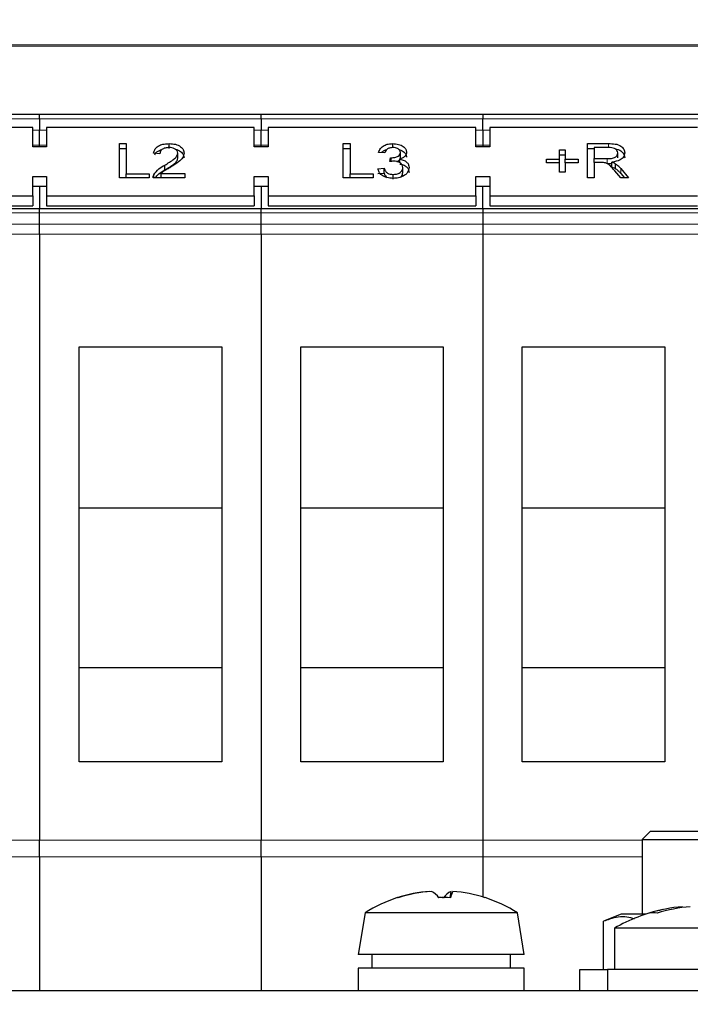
# Paper-space layout 'Blatt5' of a CAD drawing. Header units: millimetres. Extents: x 5 to 418, y 2 to 292.
# Tile 12 of 37: x 173 to 205, y 147 to 194. Entities that reach past the tile are written whole.
import ezdxf

# ---------------------------------------------------------------- set-up
doc = ezdxf.new("R2010")
doc.units = ezdxf.units.MM
doc.layers.add('SLD-0', color=7, linetype='Continuous')
doc.styles.add('SLDTEXTSTYLE0', font='TXT', dxfattribs={"width": 0.605})
doc.dimstyles.new('SLDDIMSTYLE6', dxfattribs={"dimtxt": 3.5, "dimasz": 3.302, "dimexe": 0, "dimexo": 0.0625, "dimgap": 0.875, "dimtad": 1, "dimlfac": 1.5, "dimrnd": 1e-09, "dimzin": 12, "dimdsep": 46, "dimtxsty": 'SLDTEXTSTYLE0', "dimsah": 1, "dimcen": 0.09, "dimadec": 0, "dimazin": 3, "dimtfac": 1, "dimtofl": 0, "dimtmove": 0, "dimatfit": 3, "dimfxl": 1, "dimfrac": 2, "dimtolj": 1, "dimtzin": 12, "dimarcsym": 0})

# ---------------------------------------------------------------- blocks, each defined once
blk = doc.blocks.new('_D_32')
at = {"layer": 'SLD-0', "color": 7}
for p, q in [((124.49, 136.246), (124.499, 270.445)), ((309.156, 136.233), (309.166, 270.432)), ((309.166, 269.432), (124.499, 269.445))]:
    blk.add_line(p, q, dxfattribs=at)
for points in [[(124.499, 269.445), (127.801, 268.937), (127.801, 269.953)], [(309.166, 269.432), (305.864, 269.941), (305.864, 268.925)]]:
    blk.add_solid(points, dxfattribs=at)
at = {"layer": 'SLD-0', "color": 7, "insert": (212.822, 273.951), "char_height": 3.5, "attachment_point": 1, "rotation": 359.996, "style": 'SLDTEXTSTYLE0'}
blk.add_mtext('277', dxfattribs=at)

psp = doc.layouts.new('Blatt5')

# ---------------------------------------------------------------- linework, layer by layer
at = {"color": 7, "linetype": 'Continuous', "lineweight": 18}
for p, q in [((144.7852, 193.1653), (288.8617, 193.1653)), ((288.8617, 193.1018), (144.7852, 193.1018)), ((163.4901, 189.6169), (174.1568, 189.6169)), ((174.1568, 189.6169), (184.8234, 189.6169)), ((184.8234, 189.6169), (195.4901, 189.6169)), ((195.4901, 189.6169), (206.1568, 189.6169)), ((174.1568, 189.0646), (173.8234, 189.0646)), ((174.4901, 189.0646), (174.1568, 189.0646)), ((184.8234, 189.0646), (184.4901, 189.0646)), ((185.1568, 189.0646), (184.8234, 189.0646)), ((195.4901, 189.0646), (195.1568, 189.0646)), ((195.8234, 189.0646), (195.4901, 189.0646)), ((173.8234, 188.3513), (174.1568, 188.3513)), ((174.1568, 188.3513), (174.4901, 188.3513)), ((184.4901, 188.3513), (185.1568, 188.3513)), ((195.1568, 188.3513), (195.4901, 188.3513)), ((195.4901, 188.3513), (195.8234, 188.3513)), ((201.5386, 188.2282), (201.5386, 188.4186)), ((201.4802, 187.4637), (201.4802, 187.6994)), ((202.1294, 186.9884), (202.1294, 187.2241)), ((163.4901, 185.093), (174.1568, 185.093)), ((174.1568, 185.093), (184.8234, 185.093)), ((184.8234, 185.093), (195.4901, 185.093)), ((195.4901, 185.093), (206.1568, 185.093)), ((174.1568, 184.5407), (163.4901, 184.5407)), ((184.8234, 184.5407), (174.1568, 184.5407)), ((195.4901, 184.5407), (184.8234, 184.5407)), ((206.1568, 184.5407), (195.4901, 184.5407)), ((174.1568, 184.0693), (163.4901, 184.0693)), ((184.8234, 184.0693), (174.1568, 184.0693)), ((195.4901, 184.0693), (184.8234, 184.0693)), ((206.1568, 184.0693), (195.4901, 184.0693)), ((164.8234, 154.9149), (174.1568, 154.9149)), ((174.1568, 154.9149), (184.8234, 154.9149)), ((184.8234, 154.9149), (195.4901, 154.9149)), ((195.4901, 154.9149), (203.1568, 154.9149)), ((174.1568, 154.1135), (164.8234, 154.1135)), ((184.8234, 154.1135), (174.1568, 154.1135)), ((195.4901, 154.1135), (184.8234, 154.1135)), ((203.1568, 154.1135), (195.4901, 154.1135))]:
    psp.add_line(p, q, dxfattribs=at)
at = {"color": 7, "linetype": 'Continuous', "lineweight": 25}
for p, q in [((174.1568, 189.8122), (163.4901, 189.8122)), ((174.1568, 189.6169), (174.1568, 189.8122)), ((184.8234, 189.8122), (174.1568, 189.8122)), ((174.1568, 189.6169), (174.1568, 189.0646)), ((184.8234, 189.6169), (184.8234, 189.8122)), ((195.4901, 189.8122), (184.8234, 189.8122)), ((184.8234, 189.6169), (184.8234, 189.0646)), ((206.1568, 189.8122), (195.4901, 189.8122)), ((195.4901, 189.8122), (195.4901, 189.6169)), ((195.4901, 189.0646), (195.4901, 189.6169)), ((173.8234, 189.2001), (163.8234, 189.2001)), ((173.8234, 188.2573), (173.8234, 189.2001)), ((174.1568, 188.3513), (174.1568, 189.0646)), ((174.4901, 189.2001), (174.4901, 188.2573)), ((184.4901, 189.2001), (174.4901, 189.2001)), ((184.4901, 188.2573), (184.4901, 189.2001)), ((184.8234, 188.3513), (184.8234, 189.0646)), ((185.1568, 189.2001), (185.1568, 188.2573)), ((195.1568, 189.2001), (185.1568, 189.2001)), ((195.1568, 188.2573), (195.1568, 189.2001)), ((195.4901, 189.0646), (195.4901, 188.3513)), ((195.8234, 189.2001), (195.8234, 188.2573)), ((205.8234, 189.2001), (195.8234, 189.2001)), ((174.4901, 188.2573), (173.8234, 188.2573)), ((174.1568, 188.2573), (174.1568, 188.3513)), ((178.0005, 188.4186), (178.3296, 188.4186)), ((178.0005, 186.7687), (178.0005, 188.4186)), ((178.0005, 188.1829), (178.3296, 188.1829)), ((178.3296, 188.4186), (178.3296, 186.9591)), ((180.3937, 188.1829), (180.3937, 188.4186)), ((185.1568, 188.2573), (184.4901, 188.2573)), ((184.8234, 188.2573), (184.8234, 188.3513)), ((188.7698, 188.4186), (189.0988, 188.4186)), ((188.7698, 186.7687), (188.7698, 188.4186)), ((188.7698, 188.1829), (189.0988, 188.1829)), ((189.0988, 188.4186), (189.0988, 186.9591)), ((191.1573, 188.227), (191.1573, 188.4186)), ((195.8234, 188.2573), (195.1568, 188.2573)), ((195.4901, 188.3513), (195.4901, 188.2573)), ((199.18, 188.1225), (199.4493, 188.1225)), ((199.18, 187.6783), (199.18, 188.1225)), ((199.4493, 188.1225), (199.4493, 187.6783)), ((200.5262, 188.4186), (201.5386, 188.4186)), ((200.5262, 186.7687), (200.5262, 188.4186)), ((200.5262, 188.1829), (200.8552, 188.1829)), ((200.8552, 188.2282), (200.8552, 187.6994)), ((201.5508, 188.2282), (200.8552, 188.2282)), ((179.945, 187.9321), (179.6458, 187.9532)), ((180.8125, 187.7255), (180.8125, 187.9612)), ((190.774, 187.9744), (190.4749, 187.9955)), ((191.0106, 187.5513), (191.0414, 187.7417)), ((191.0414, 187.5565), (191.0414, 187.7417)), ((191.0844, 187.5637), (191.0844, 187.7394)), ((191.5027, 187.4925), (191.5027, 187.672)), ((191.5219, 187.7565), (191.5219, 187.9922)), ((198.5518, 187.6783), (199.18, 187.6783)), ((198.5518, 187.4879), (198.5518, 187.6783)), ((199.18, 187.8868), (199.4493, 187.8868)), ((199.18, 187.4879), (199.18, 187.6783)), ((199.4493, 187.6783), (200.0775, 187.6783)), ((199.4493, 187.4879), (199.4493, 187.6783)), ((200.0775, 187.6783), (200.0775, 187.4879)), ((200.8552, 187.6994), (201.4802, 187.6994)), ((200.8552, 187.509), (200.8552, 187.6994)), ((201.992, 187.7331), (201.992, 187.9688)), ((180.1852, 187.1501), (180.1852, 187.3858)), ((190.445, 187.2129), (190.7441, 187.234)), ((190.7441, 186.9983), (190.7441, 187.234)), ((191.6416, 187.0311), (191.6416, 187.2668)), ((199.18, 187.4879), (198.5518, 187.4879)), ((199.18, 187.0437), (199.18, 187.4879)), ((200.0775, 187.4879), (199.4493, 187.4879)), ((199.4493, 187.4879), (199.4493, 187.0437)), ((201.1922, 187.509), (200.8552, 187.509)), ((200.8552, 187.509), (200.8552, 186.7687)), ((201.7022, 187.2945), (201.7022, 187.5302)), ((202.135, 186.7687), (201.8443, 187.117)), ((201.8836, 187.2132), (201.8836, 187.4489)), ((202.1294, 187.2241), (202.5122, 186.7687)), ((173.8234, 186.8431), (174.4901, 186.8431)), ((173.8234, 185.9003), (173.8234, 186.8431)), ((174.4901, 186.8431), (174.4901, 185.9003)), ((179.4364, 186.7687), (178.0005, 186.7687)), ((178.3296, 186.9591), (179.4364, 186.9591)), ((178.3296, 186.7687), (178.3296, 186.9591)), ((179.4364, 186.9591), (179.4364, 186.7687)), ((181.1416, 186.7687), (179.6159, 186.7687)), ((179.6472, 186.7687), (179.6472, 186.9154)), ((180.0001, 186.9802), (181.1416, 186.9802)), ((180.0001, 186.7687), (180.0001, 186.9802)), ((181.1416, 186.9802), (181.1416, 186.7687)), ((184.4901, 186.8431), (185.1568, 186.8431)), ((184.4901, 185.9003), (184.4901, 186.8431)), ((185.1568, 186.8431), (185.1568, 185.9003)), ((190.2057, 186.7687), (188.7698, 186.7687)), ((189.0988, 186.9591), (190.2057, 186.9591)), ((189.0988, 186.7687), (189.0988, 186.9591)), ((190.2057, 186.9591), (190.2057, 186.7687)), ((190.445, 186.9772), (190.7441, 186.9983)), ((191.1816, 186.7022), (191.1816, 186.9379)), ((195.1568, 186.8431), (195.8234, 186.8431)), ((195.1568, 185.9003), (195.1568, 186.8431)), ((195.8234, 186.8431), (195.8234, 185.9003)), ((199.4493, 187.0437), (199.18, 187.0437)), ((200.8552, 186.7687), (200.5262, 186.7687)), ((202.1294, 186.9884), (202.3141, 186.7687)), ((202.5122, 186.7687), (202.135, 186.7687)), ((173.8234, 186.3717), (174.4901, 186.3717)), ((174.1568, 186.3717), (174.1568, 185.2883)), ((184.4901, 186.3717), (185.1568, 186.3717)), ((184.8234, 186.3717), (184.8234, 185.2883)), ((195.1568, 186.3717), (195.8234, 186.3717)), ((195.4901, 185.2883), (195.4901, 186.3717)), ((163.8234, 185.9003), (173.8234, 185.9003)), ((173.8234, 185.9003), (173.8234, 185.4289)), ((174.4901, 185.9003), (184.4901, 185.9003)), ((174.4901, 185.9003), (174.4901, 185.4289)), ((184.4901, 185.9003), (184.4901, 185.4289)), ((185.1568, 185.9003), (195.1568, 185.9003)), ((185.1568, 185.9003), (185.1568, 185.4289)), ((195.1568, 185.9003), (195.1568, 185.4289)), ((195.8234, 185.9003), (205.8234, 185.9003)), ((195.8234, 185.9003), (195.8234, 185.4289)), ((174.1568, 185.2883), (163.4901, 185.2883)), ((163.8234, 185.4289), (173.8234, 185.4289)), ((184.8234, 185.2883), (174.1568, 185.2883)), ((174.1568, 185.093), (174.1568, 185.2883)), ((174.4901, 185.4289), (184.4901, 185.4289)), ((195.4901, 185.2883), (184.8234, 185.2883)), ((184.8234, 185.093), (184.8234, 185.2883)), ((185.1568, 185.4289), (195.1568, 185.4289)), ((206.1568, 185.2883), (195.4901, 185.2883)), ((195.4901, 185.2883), (195.4901, 185.093)), ((195.8234, 185.4289), (205.8234, 185.4289)), ((174.1568, 184.5407), (174.1568, 185.093)), ((184.8234, 184.5407), (184.8234, 185.093)), ((195.4901, 185.093), (195.4901, 184.5407)), ((174.1568, 184.0693), (174.1568, 184.5407)), ((184.8234, 184.0693), (184.8234, 184.5407)), ((195.4901, 184.5407), (195.4901, 184.0693)), ((174.1568, 184.0693), (174.1568, 154.9149)), ((184.8234, 184.0693), (184.8234, 154.9149)), ((195.4901, 184.0693), (195.4901, 154.9149)), ((176.0568, 178.6375), (182.9234, 178.6375)), ((176.0568, 158.6788), (176.0568, 178.6375)), ((182.9234, 178.6375), (182.9234, 158.6788)), ((186.7234, 178.6375), (193.5901, 178.6375)), ((186.7234, 158.6788), (186.7234, 178.6375)), ((193.5901, 178.6375), (193.5901, 158.6788)), ((197.3901, 158.6788), (197.3901, 178.6375)), ((197.3901, 178.6375), (204.2568, 178.6375)), ((204.2568, 178.6375), (204.2568, 158.6788)), ((182.9234, 170.8788), (176.0568, 170.8788)), ((193.5901, 170.8788), (186.7234, 170.8788)), ((204.2568, 170.8788), (197.3901, 170.8788)), ((176.0568, 163.2176), (182.9234, 163.2176)), ((186.7234, 163.2176), (193.5901, 163.2176)), ((197.3901, 163.2176), (204.2568, 163.2176)), ((182.9234, 158.6788), (176.0568, 158.6788)), ((193.5901, 158.6788), (186.7234, 158.6788)), ((204.2568, 158.6788), (197.3901, 158.6788)), ((174.1568, 154.1135), (174.1568, 154.9149)), ((184.8234, 154.1135), (184.8234, 154.9149)), ((195.4901, 154.9149), (195.4901, 154.1135)), ((203.5568, 155.3455), (203.1568, 154.9455)), ((203.1568, 154.9455), (203.1568, 151.3455)), ((203.1568, 154.9455), (207.1568, 154.9455)), ((203.5568, 155.3455), (206.7568, 155.3455)), ((174.1568, 154.1135), (174.1568, 147.6788)), ((184.8234, 154.1135), (184.8234, 147.6788)), ((195.4901, 154.1135), (195.4901, 152.1781)), ((192.9328, 152.4335), (192.9318, 152.4394)), ((193.9218, 152.1406), (193.9653, 152.4394)), ((205.0988, 151.6659), (205.0988, 151.7052)), ((189.8234, 151.4122), (189.4901, 149.4122)), ((197.1568, 151.4122), (189.8234, 151.4122)), ((197.4901, 149.4122), (197.1568, 151.4122)), ((202.1568, 151.3455), (201.3078, 151.0059)), ((203.3254, 151.3455), (202.1568, 151.3455)), ((201.3078, 148.6788), (201.3078, 151.0059)), ((201.8234, 150.6737), (201.8234, 148.6788)), ((209.8234, 150.6737), (201.8234, 150.6737)), ((197.4901, 149.4122), (189.4901, 149.4122)), ((190.1568, 149.4122), (190.1568, 148.7455)), ((196.8234, 148.7455), (196.8234, 149.4122)), ((189.4901, 148.7455), (189.4901, 147.6788)), ((197.4901, 148.7455), (189.4901, 148.7455)), ((197.4901, 147.6788), (197.4901, 148.7455)), ((200.1568, 147.6788), (200.1568, 148.6788)), ((200.1568, 148.6788), (201.4901, 148.6788)), ((201.4901, 148.6788), (201.4901, 147.6788)), ((209.1858, 148.6788), (201.4901, 148.6788)), ((158.8234, 147.6788), (274.8234, 147.6788))]:
    psp.add_line(p, q, dxfattribs=at)
for centre, radius, start, end in [((193.4901, 145.6434), 6.8354, 108.01855, 122.44039), ((193.3678, 145.9255), 6.5284, 93.82973, 107.84236), ((191.39, 152.0982), 0.0474, 61.70215, 118.29785), ((193.4665, 145.5848), 6.8695, 93.76901, 107.39806), ((192.6762, 151.6546), 0.8547, 34.60082, 66.65827), ((193.321, 145.3094), 6.8363, 87.6578, 89.54407), ((193.659, 145.316), 6.8297, 87.65672, 92.34328), ((194.304, 151.6546), 0.8547, 113.34173, 145.39918), ((195.2359, 151.8325), 1.3336, 152.93198, 166.67209), ((193.6124, 145.9255), 6.5284, 72.15764, 86.17027), ((195.5911, 152.102), 0.0437, 60.33579, 84.0886), ((193.4901, 145.6434), 6.8354, 57.55961, 71.98145), ((205.6374, 144.6073), 7.1183, 94.33874, 107.48623), ((206.0196, 144.6073), 7.1183, 94.33874, 107.48623), ((205.8234, 143.7455), 8, 102.12185, 120), ((203.6896, 150.5339), 0.8837, 77.50883, 102.49117)]:
    psp.add_arc(centre, radius, start, end, dxfattribs=at)
for points, knots in [([(179.6458, 187.9532), (179.6631, 188.0265), (179.6975, 188.1725), (179.898, 188.3343), (180.1484, 188.4091), (180.3119, 188.4154), (180.3937, 188.4186)], [0, 0, 0, 0, 0.2802352, 0.558893, 0.7791323, 1, 1, 1, 1]), ([(179.7071, 187.8814), (179.7123, 187.8977), (179.7404, 187.9849), (179.8671, 188.0829), (180.0011, 188.1189), (180.0391, 188.1291)], [0, 0, 0, 0, 0.14072932, 0.75626868, 1, 1, 1, 1]), ([(180.3872, 188.2282), (180.3226, 188.2248), (180.1938, 188.218), (180.0389, 188.1439), (179.956, 188.0394), (179.9487, 187.9679), (179.945, 187.9321)], [0, 0, 0, 0, 0.2804101, 0.559489, 0.7793747, 1, 1, 1, 1]), ([(180.8125, 187.9612), (180.8046, 188.0034), (180.7888, 188.0878), (180.6677, 188.176), (180.5277, 188.2223), (180.434, 188.2263), (180.3872, 188.2282)], [0, 0, 0, 0, 0.2790799, 0.5586119, 0.7790431, 1, 1, 1, 1]), ([(180.3937, 188.4186), (180.4955, 188.4136), (180.6986, 188.4037), (180.9417, 188.2894), (181.09, 188.1325), (181.1044, 188.0196), (181.1117, 187.9632)], [0, 0, 0, 0, 0.2804823, 0.5596436, 0.7797486, 1, 1, 1, 1]), ([(180.6836, 188.1508), (180.6864, 188.1505), (180.7882, 188.1395), (180.9401, 188.0496), (181.0904, 187.8977), (181.1046, 187.7842), (181.1117, 187.7275)], [0, 0, 0, 0, 0.010797, 0.394592, 0.6971954, 1, 1, 1, 1]), ([(190.4749, 187.9955), (190.4979, 188.0597), (190.5438, 188.1878), (190.7197, 188.3307), (190.9377, 188.4079), (191.0841, 188.4151), (191.1573, 188.4186)], [0, 0, 0, 0, 0.2802532, 0.5595228, 0.7795924, 1, 1, 1, 1]), ([(190.6128, 187.9858), (190.6521, 188.0263), (190.7185, 188.0948), (190.8266, 188.1253), (190.8709, 188.1378)], [0, 0, 0, 0, 0.5906469, 1, 1, 1, 1]), ([(191.1667, 188.2282), (191.1116, 188.2247), (191.0017, 188.2177), (190.8725, 188.1513), (190.8013, 188.0638), (190.7831, 188.0042), (190.774, 187.9744)], [0, 0, 0, 0, 0.2800014, 0.5591308, 0.7793201, 1, 1, 1, 1]), ([(191.1573, 188.4186), (191.2499, 188.412), (191.4349, 188.3988), (191.6597, 188.2972), (191.7955, 188.1534), (191.8125, 188.0506), (191.8211, 187.9992)], [0, 0, 0, 0, 0.2801842, 0.55985531, 0.77999994, 1, 1, 1, 1]), ([(191.5219, 187.9922), (191.5161, 188.0285), (191.5045, 188.101), (191.4059, 188.1799), (191.2872, 188.2223), (191.2069, 188.2263), (191.1667, 188.2282)], [0, 0, 0, 0, 0.27945999, 0.55895226, 0.77925528, 1, 1, 1, 1]), ([(191.4293, 188.1481), (191.5124, 188.1181), (191.6609, 188.0645), (191.7952, 187.917), (191.8125, 187.8147), (191.8211, 187.7635)], [0, 0, 0, 0, 0.388342, 0.6942715, 1, 1, 1, 1]), ([(201.5386, 188.4186), (201.6462, 188.4178), (201.8598, 188.4162), (202.1472, 188.3263), (202.2956, 188.1522), (202.3126, 188.0333), (202.3211, 187.9737)], [0, 0, 0, 0, 0.2816712, 0.55920167, 0.77941104, 1, 1, 1, 1]), ([(201.992, 187.9688), (201.9849, 188.0119), (201.9707, 188.0981), (201.8085, 188.2171), (201.6486, 188.224), (201.5508, 188.2282)], [0, 0, 0, 0, 0.2804059, 0.5599807, 1, 1, 1, 1]), ([(201.8564, 188.1647), (201.8575, 188.1646), (201.9639, 188.1586), (202.1468, 188.0868), (202.2957, 187.9173), (202.3126, 187.7978), (202.3211, 187.738)], [0, 0, 0, 0, 0.0036811, 0.3886146, 0.6940441, 1, 1, 1, 1]), ([(180.1852, 187.3858), (180.3344, 187.476), (180.542, 187.6015), (180.7713, 187.7977), (180.7988, 187.9068), (180.8125, 187.9612)], [0, 0, 0, 0, 0.5613127, 0.7813859, 1, 1, 1, 1]), ([(180.1852, 187.1501), (180.3344, 187.2403), (180.542, 187.3658), (180.7713, 187.562), (180.7988, 187.6711), (180.8125, 187.7255)], [0, 0, 0, 0, 0.56131265, 0.78138587, 1, 1, 1, 1]), ([(181.1117, 187.9632), (181.0959, 187.8844), (181.0642, 187.7264), (180.8134, 187.498), (180.5968, 187.3666), (180.4643, 187.2863)], [0, 0, 0, 0, 0.27874148, 0.55883368, 1, 1, 1, 1]), ([(191.0414, 187.7417), (191.0494, 187.7411), (191.0637, 187.74), (191.0781, 187.7396), (191.0844, 187.7394)], [0, 0, 0, 0, 0.5600031, 1, 1, 1, 1]), ([(191.0844, 187.7394), (191.1436, 187.7432), (191.2618, 187.7507), (191.4142, 187.8032), (191.5111, 187.8926), (191.5183, 187.959), (191.5219, 187.9922)], [0, 0, 0, 0, 0.28068033, 0.56095141, 0.78005681, 1, 1, 1, 1]), ([(191.3548, 187.5577), (191.3763, 187.5644), (191.4402, 187.5845), (191.5102, 187.6582), (191.518, 187.7237), (191.5219, 187.7565)], [0, 0, 0, 0, 0.2009155, 0.5996953, 1, 1, 1, 1]), ([(191.8211, 187.9992), (191.8158, 187.9599), (191.8052, 187.8815), (191.7038, 187.755), (191.5789, 187.7034), (191.5027, 187.672)], [0, 0, 0, 0, 0.2804963, 0.5610033, 1, 1, 1, 1]), ([(191.5027, 187.672), (191.5731, 187.6556), (191.7138, 187.623), (191.8575, 187.5127), (191.9312, 187.3879), (191.9375, 187.3061), (191.9407, 187.2651)], [0, 0, 0, 0, 0.2798072, 0.5591854, 0.7794082, 1, 1, 1, 1]), ([(201.4802, 187.6994), (201.5481, 187.7003), (201.6832, 187.7022), (201.8701, 187.7486), (201.974, 187.8558), (201.986, 187.9311), (201.992, 187.9688)], [0, 0, 0, 0, 0.2815626, 0.5602379, 0.7798719, 1, 1, 1, 1]), ([(202.3211, 187.9737), (202.3114, 187.9093), (202.2921, 187.7807), (202.0771, 187.5902), (201.8444, 187.553), (201.7022, 187.5302)], [0, 0, 0, 0, 0.2805174, 0.5605016, 1, 1, 1, 1]), ([(179.6472, 186.9154), (179.7221, 187.0179), (179.8561, 187.2015), (180.0844, 187.3293), (180.1852, 187.3858)], [0, 0, 0, 0, 0.55835928, 1, 1, 1, 1]), ([(179.7251, 186.7687), (179.7781, 186.8391), (179.8915, 186.9899), (180.0831, 187.0944), (180.1852, 187.1501)], [0, 0, 0, 0, 0.46713513, 1, 1, 1, 1]), ([(180.4643, 187.2863), (180.4086, 187.2538), (180.317, 187.2003), (180.1905, 187.125), (180.0852, 187.0592), (180.0285, 187.0065), (180.0001, 186.9802)], [0, 0, 0, 0, 0.3400378, 0.5600628, 0.7800895, 1, 1, 1, 1]), ([(191.1709, 186.7475), (191.0692, 186.7541), (190.866, 186.7671), (190.6301, 186.8894), (190.485, 187.0457), (190.4583, 187.1571), (190.445, 187.2129)], [0, 0, 0, 0, 0.2799105, 0.5592491, 0.7794763, 1, 1, 1, 1]), ([(190.7441, 187.234), (190.7595, 187.1913), (190.7901, 187.1061), (190.888, 186.9996), (191.0345, 186.9448), (191.1325, 186.9402), (191.1816, 186.9379)], [0, 0, 0, 0, 0.2808811, 0.5600727, 0.7796532, 1, 1, 1, 1]), ([(191.2041, 187.5738), (191.1674, 187.5719), (191.1019, 187.5685), (191.0385, 187.5566), (191.0106, 187.5513)], [0, 0, 0, 0, 0.5597721, 1, 1, 1, 1]), ([(191.9407, 187.2651), (191.9271, 187.1865), (191.8999, 187.0292), (191.6875, 186.858), (191.4329, 186.7609), (191.2583, 186.752), (191.1709, 186.7475)], [0, 0, 0, 0, 0.2794007, 0.5590642, 0.7793783, 1, 1, 1, 1]), ([(191.1816, 186.9379), (191.2507, 186.9425), (191.3886, 186.9516), (191.5426, 187.0413), (191.6293, 187.1522), (191.6375, 187.2285), (191.6416, 187.2668)], [0, 0, 0, 0, 0.2798831, 0.5589932, 0.779319, 1, 1, 1, 1]), ([(191.6416, 187.2668), (191.6349, 187.3126), (191.6217, 187.4042), (191.504, 187.5074), (191.3566, 187.5657), (191.2549, 187.5711), (191.2041, 187.5738)], [0, 0, 0, 0, 0.2797467, 0.5591709, 0.7794436, 1, 1, 1, 1]), ([(191.5027, 187.4363), (191.5731, 187.4199), (191.7138, 187.3873), (191.8575, 187.277), (191.9312, 187.1522), (191.9375, 187.0704), (191.9407, 187.0294)], [0, 0, 0, 0, 0.2798072, 0.5591854, 0.7794082, 1, 1, 1, 1]), ([(201.3544, 187.5014), (201.3243, 187.5042), (201.2704, 187.5091), (201.2161, 187.5091), (201.1922, 187.509)], [0, 0, 0, 0, 0.5598527, 1, 1, 1, 1]), ([(201.8443, 187.117), (201.7725, 187.2014), (201.6725, 187.3189), (201.51, 187.4584), (201.4063, 187.4871), (201.3544, 187.5014)], [0, 0, 0, 0, 0.5608802, 0.7807292, 1, 1, 1, 1]), ([(201.4802, 187.4637), (201.5504, 187.4603), (201.6275, 187.4566), (201.696, 187.4781), (201.7022, 187.48)], [0, 0, 0, 0, 0.9100707, 1, 1, 1, 1]), ([(201.7022, 187.5302), (201.7384, 187.5175), (201.8029, 187.4949), (201.8589, 187.4629), (201.8836, 187.4489)], [0, 0, 0, 0, 0.5601201, 1, 1, 1, 1]), ([(201.7022, 187.2945), (201.7384, 187.2818), (201.8029, 187.2592), (201.8589, 187.2272), (201.8836, 187.2132)], [0, 0, 0, 0, 0.5601201, 1, 1, 1, 1]), ([(201.8836, 187.4489), (201.9357, 187.4103), (202.0288, 187.3414), (202.0987, 187.26), (202.1294, 187.2241)], [0, 0, 0, 0, 0.5597943, 1, 1, 1, 1]), ([(201.8836, 187.2132), (201.9357, 187.1746), (202.0288, 187.1057), (202.0987, 187.0243), (202.1294, 186.9884)], [0, 0, 0, 0, 0.5597943, 1, 1, 1, 1]), ([(179.6159, 186.7687), (179.6168, 186.7967), (179.6183, 186.8466), (179.6384, 186.8944), (179.6472, 186.9154)], [0, 0, 0, 0, 0.5599563, 1, 1, 1, 1]), ([(190.7441, 186.9983), (190.758, 186.9547), (190.7834, 186.8751), (190.8561, 186.8123), (190.8889, 186.7839)], [0, 0, 0, 0, 0.549444, 1, 1, 1, 1]), ([(191.5261, 186.8095), (191.5316, 186.8124), (191.58, 186.8381), (191.6265, 186.9189), (191.6365, 186.9937), (191.6416, 187.0311)], [0, 0, 0, 0, 0.0596032, 0.5294229, 1, 1, 1, 1]), ([(202.7991, 151.1137), (202.6756, 151.1508), (202.2762, 151.2706), (201.7716, 151.1766), (201.4028, 151.0409), (201.3078, 151.0059)], [0, 0, 0, 0, 0.249356, 0.8065527, 1, 1, 1, 1])]:
    psp.add_open_spline(points, degree=3, knots=knots, dxfattribs=at)

# ---------------------------------------------------------------- dimensions: what is measured, and where the dimension line sits
at = {"layer": 'SLD-0', "color": 7}
dim = psp.add_linear_dim(base=(124.4993, 269.4453), p1=(309.1564, 136.2334), p2=(124.4899, 136.2464), angle=359.99597, dimstyle='SLDDIMSTYLE6', dxfattribs=at)
dim.commit()
dim.dimension.update_dxf_attribs({"geometry": '_D_32', "text_midpoint": (216.8325, 269.4388), "dimtype": 160})

doc.saveas('drawing.dxf')
